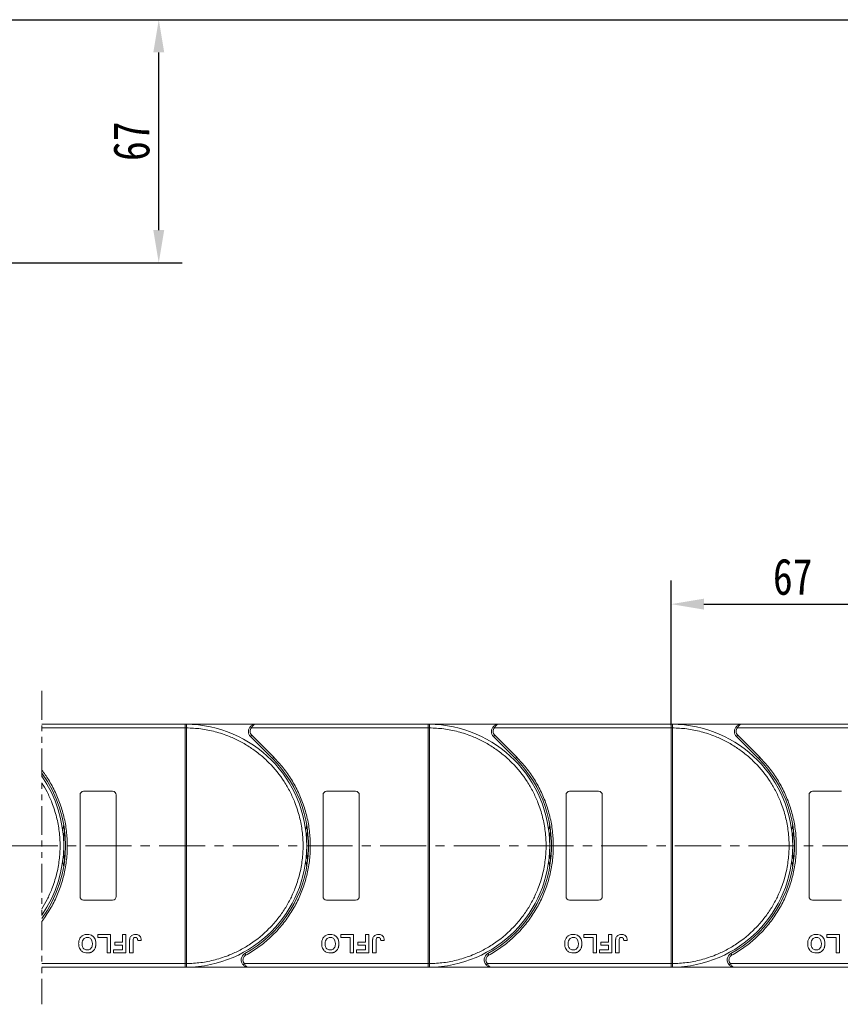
# Model space of a CAD drawing. Header units: millimetres. Extents: x 207 to 1682, y 260 to 1293.
# Tile 31 of 84: x 1156 to 1383, y 676 to 947. Entities that reach past the tile are written whole.
import ezdxf

# ---------------------------------------------------------------- set-up
doc = ezdxf.new("R2010")
doc.units = ezdxf.units.MM
doc.linetypes.add('CENTERX2', pattern=[20.32, 12.7, -2.54, 2.54, -2.54])
doc.linetypes.add('PHANTOM2', pattern=[31.75, 15.875, -3.175, 3.175, -3.175, 3.175, -3.175])
doc.styles.get("Standard").update_dxf_attribs({"font": '仿宋_GB2312.ttf', "width": 0.8})
doc.dimstyles.new('副本 ISO-45.1', dxfattribs={"dimtxt": 10, "dimasz": 9, "dimexe": 6.5, "dimexo": 0.625, "dimgap": 2.5, "dimtad": 1, "dimdsep": 46, "dimtxsty": 'Standard', "dimcen": 2.5, "dimadec": 0, "dimazin": 0, "dimtfac": 1, "dimtmove": 0, "dimatfit": 3, "dimfxl": 0, "dimarcsym": 0})

# ---------------------------------------------------------------- blocks, each defined once
blk = doc.blocks.new('*D2800')
at = {"color": 0, "lineweight": -2}
for p, q in [((1072.39, 947.2), (1576.38, 947.2)), ((1569.88, 695), (1569.88, 938.2)), ((1494.15, 686), (1576.38, 686))]:
    blk.add_line(p, q, dxfattribs=at)
at = {"color": 0, "lineweight": 9}
for points in [[(1568.38, 938.2), (1571.38, 938.2), (1569.88, 947.2)], [(1568.38, 695), (1571.38, 695), (1569.88, 686)]]:
    blk.add_solid(points, dxfattribs=at)
at = {"layer": 'Defpoints', "color": 0, "lineweight": 9}
for p in [(1071.77, 947.2), (1569.88, 947.2), (1493.52, 686)]:
    blk.add_point(p, dxfattribs=at)
at = {"color": 0, "lineweight": 9, "insert": (1562.38, 816.6), "char_height": 10, "attachment_point": 5, "rotation": 90}
blk.add_mtext('2R+67', dxfattribs=at)
blk = doc.blocks.new('*D2803')
at = {"color": 0, "lineweight": -2}
for p, q in [((1075.39, 947.2), (1201.1, 947.2)), ((1194.6, 889.2), (1194.6, 938.2)), ((1072.39, 880.2), (1201.1, 880.2))]:
    blk.add_line(p, q, dxfattribs=at)
at = {"color": 0, "lineweight": 9}
for points in [[(1193.1, 938.2), (1196.1, 938.2), (1194.6, 947.2)], [(1193.1, 889.2), (1196.1, 889.2), (1194.6, 880.2)]]:
    blk.add_solid(points, dxfattribs=at)
at = {"layer": 'Defpoints', "color": 0, "lineweight": 9}
for p in [(1074.77, 947.2), (1194.6, 947.2), (1071.77, 880.2)]:
    blk.add_point(p, dxfattribs=at)
at = {"color": 0, "lineweight": 9, "insert": (1187.1, 913.7), "char_height": 10, "attachment_point": 5, "rotation": 90}
blk.add_mtext('67', dxfattribs=at)
blk = doc.blocks.new('*D2771')
at = {"color": 0, "lineweight": -2}
for p, q in [((1335.89, 752.77), (1335.89, 792.6)), ((1402.89, 753.12), (1402.89, 792.6)), ((1344.89, 786.1), (1393.89, 786.1))]:
    blk.add_line(p, q, dxfattribs=at)
at = {"color": 0, "lineweight": 9}
for points in [[(1344.89, 787.6), (1344.89, 784.6), (1335.89, 786.1)], [(1393.89, 787.6), (1393.89, 784.6), (1402.89, 786.1)]]:
    blk.add_solid(points, dxfattribs=at)
at = {"layer": 'Defpoints', "color": 0, "lineweight": 9}
for p in [(1402.89, 786.1), (1335.89, 752.14), (1402.89, 752.5)]:
    blk.add_point(p, dxfattribs=at)
at = {"color": 0, "lineweight": 9, "insert": (1369.39, 793.6), "char_height": 10, "attachment_point": 5}
blk.add_mtext('67', dxfattribs=at)

msp = doc.modelspace()

# ---------------------------------------------------------------- linework, layer by layer
at = {"color": 3, "linetype": 'PHANTOM2', "lineweight": 9, "ltscale": 0.5}
msp.add_line((1162.37, 762.179), (1162.369, 675.789), dxfattribs=at)
at = {"color": 7, "linetype": 'Continuous', "lineweight": 15}
for p, q in [((1201.889, 753), (1162.37, 753)), ((1162.37, 752), (1201.889, 752)), ((1201.889, 753), (1202.123, 752.999)), ((1221.3, 753), (1201.889, 753)), ((1201.889, 687.001), (1201.889, 751.998)), ((1201.889, 751.998), (1202.239, 751.998)), ((1202.239, 752.001), (1202.239, 751.998)), ((1202.239, 751.998), (1202.239, 687.001)), ((1219.81, 752.333), (1220.182, 752)), ((1220.182, 752), (1268.889, 752)), ((1268.889, 753), (1221.3, 753)), ((1288.3, 753), (1268.889, 753)), ((1268.889, 753), (1269.123, 752.999)), ((1268.889, 687.001), (1268.889, 751.998)), ((1268.889, 751.998), (1269.239, 751.998)), ((1269.239, 752.001), (1269.239, 751.998)), ((1269.239, 751.998), (1269.239, 687.001)), ((1286.81, 752.333), (1287.182, 752)), ((1287.182, 752), (1335.889, 752)), ((1335.889, 753), (1288.3, 753)), ((1335.889, 753), (1336.123, 752.999)), ((1355.3, 753), (1335.889, 753)), ((1335.889, 687.001), (1335.889, 751.998)), ((1335.889, 751.998), (1336.239, 751.998)), ((1336.239, 752.001), (1336.239, 751.998)), ((1336.239, 751.998), (1336.239, 687.001)), ((1353.81, 752.333), (1354.182, 752)), ((1354.182, 752), (1402.889, 752)), ((1402.889, 753), (1355.3, 753)), ((1220.24, 749.939), (1219.886, 749.585)), ((1219.886, 749.585), (1225.93, 743.541)), ((1220.24, 749.939), (1226.284, 743.895)), ((1287.24, 749.939), (1286.886, 749.585)), ((1286.886, 749.585), (1292.93, 743.541)), ((1287.24, 749.939), (1293.284, 743.895)), ((1354.24, 749.939), (1353.886, 749.585)), ((1353.886, 749.585), (1359.93, 743.541)), ((1354.24, 749.939), (1360.284, 743.895)), ((1226.284, 743.895), (1225.93, 743.541)), ((1293.284, 743.895), (1292.93, 743.541)), ((1360.284, 743.895), (1359.93, 743.541)), ((1172.889, 705.5), (1172.889, 733.5)), ((1173.889, 734.5), (1181.889, 734.5)), ((1182.889, 733.5), (1182.889, 705.5)), ((1239.889, 705.5), (1239.889, 733.5)), ((1240.889, 734.5), (1248.889, 734.5)), ((1249.889, 733.5), (1249.889, 705.5)), ((1306.889, 705.5), (1306.889, 733.5)), ((1307.889, 734.5), (1315.889, 734.5)), ((1316.889, 733.5), (1316.889, 705.5)), ((1373.889, 705.5), (1373.889, 733.5)), ((1374.889, 734.5), (1382.889, 734.5)), ((1181.889, 704.5), (1173.889, 704.5)), ((1248.889, 704.5), (1240.889, 704.5)), ((1315.889, 704.5), (1307.889, 704.5)), ((1382.889, 704.5), (1374.889, 704.5)), ((1177.773, 694.166), (1177.773, 695)), ((1177.773, 695), (1181.299, 695)), ((1181.299, 695), (1181.299, 690)), ((1184.568, 695), (1185.53, 695)), ((1184.568, 692.884), (1184.568, 695)), ((1185.53, 695), (1185.53, 690)), ((1244.773, 695), (1248.299, 695)), ((1244.773, 694.166), (1244.773, 695)), ((1248.299, 695), (1248.299, 690)), ((1251.568, 695), (1252.53, 695)), ((1251.568, 692.884), (1251.568, 695)), ((1252.53, 695), (1252.53, 690)), ((1311.773, 695), (1315.299, 695)), ((1311.773, 694.166), (1311.773, 695)), ((1315.299, 695), (1315.299, 690)), ((1318.568, 695), (1319.53, 695)), ((1318.568, 692.884), (1318.568, 695)), ((1319.53, 695), (1319.53, 690)), ((1378.773, 695), (1382.299, 695)), ((1378.773, 694.166), (1378.773, 695)), ((1382.299, 695), (1382.299, 690)), ((1180.338, 694.166), (1177.773, 694.166)), ((1180.338, 690), (1180.338, 694.166)), ((1182.453, 692.051), (1182.453, 692.884)), ((1182.453, 692.884), (1184.568, 692.884)), ((1186.555, 690), (1186.555, 693.152)), ((1187.517, 693.236), (1187.517, 690)), ((1188.799, 693.333), (1189.761, 693.397)), ((1247.338, 694.166), (1244.773, 694.166)), ((1247.338, 690), (1247.338, 694.166)), ((1249.453, 692.051), (1249.453, 692.884)), ((1249.453, 692.884), (1251.568, 692.884)), ((1253.555, 690), (1253.555, 693.152)), ((1254.517, 693.236), (1254.517, 690)), ((1255.799, 693.333), (1256.761, 693.397)), ((1314.338, 694.166), (1311.773, 694.166)), ((1314.338, 690), (1314.338, 694.166)), ((1316.453, 692.051), (1316.453, 692.884)), ((1316.453, 692.884), (1318.568, 692.884)), ((1320.555, 690), (1320.555, 693.152)), ((1321.517, 693.236), (1321.517, 690)), ((1322.799, 693.333), (1323.761, 693.397)), ((1381.338, 694.166), (1378.773, 694.166)), ((1381.338, 690), (1381.338, 694.166)), ((1181.299, 690), (1180.338, 690)), ((1182.132, 690.833), (1184.568, 690.833)), ((1182.132, 690), (1182.132, 690.833)), ((1185.53, 690), (1182.132, 690)), ((1184.568, 692.051), (1182.453, 692.051)), ((1184.568, 690.833), (1184.568, 692.051)), ((1187.517, 690), (1186.555, 690)), ((1218.349, 689.75), (1218.591, 689.312)), ((1248.299, 690), (1247.338, 690)), ((1249.132, 690), (1249.132, 690.833)), ((1249.132, 690.833), (1251.568, 690.833)), ((1252.53, 690), (1249.132, 690)), ((1251.568, 692.051), (1249.453, 692.051)), ((1251.568, 690.833), (1251.568, 692.051)), ((1254.517, 690), (1253.555, 690)), ((1285.349, 689.75), (1285.591, 689.312)), ((1315.299, 690), (1314.338, 690)), ((1316.132, 690), (1316.132, 690.833)), ((1316.132, 690.833), (1318.568, 690.833)), ((1319.53, 690), (1316.132, 690)), ((1318.568, 692.051), (1316.453, 692.051)), ((1318.568, 690.833), (1318.568, 692.051)), ((1321.517, 690), (1320.555, 690)), ((1352.349, 689.75), (1352.591, 689.312)), ((1382.299, 690), (1381.338, 690)), ((1201.889, 687), (1162.369, 687)), ((1202.239, 687.001), (1201.889, 687.001)), ((1202.239, 687.001), (1202.239, 686.999)), ((1218.199, 687), (1217.827, 686.666)), ((1268.889, 687), (1218.199, 687)), ((1269.239, 687.001), (1268.889, 687.001)), ((1269.239, 687.001), (1269.239, 686.999)), ((1285.199, 687), (1284.827, 686.666)), ((1335.889, 687), (1285.199, 687)), ((1336.239, 687.001), (1335.889, 687.001)), ((1336.239, 687.001), (1336.239, 686.999)), ((1352.199, 687), (1351.827, 686.666)), ((1402.889, 687), (1352.199, 687)), ((1162.369, 686), (1201.889, 686)), ((1202.123, 686), (1201.889, 686)), ((1201.889, 686), (1219.317, 686)), ((1219.317, 686), (1268.889, 686)), ((1268.889, 686), (1286.317, 686)), ((1269.123, 686), (1268.889, 686)), ((1286.317, 686), (1335.889, 686)), ((1336.123, 686), (1335.889, 686)), ((1335.889, 686), (1353.317, 686)), ((1353.317, 686), (1402.889, 686))]:
    msp.add_line(p, q, dxfattribs=at)
at = {"color": 1, "linetype": 'CENTERX2', "lineweight": 13}
msp.add_line((1512.187, 719.5), (806.376, 719.5), dxfattribs=at)
at = {"color": 7, "linetype": 'Continuous', "lineweight": 15, "flags": 128}
for points in [[(1168.137, 723.6), (1168.17, 723.866), (1168.389, 725.309)], [(1235.137, 723.6), (1235.17, 723.866), (1235.389, 725.309)], [(1302.137, 723.6), (1302.17, 723.866), (1302.389, 725.309)], [(1369.137, 723.6), (1369.17, 723.866), (1369.389, 725.309)], [(1168.389, 713.69), (1168.17, 715.133), (1168.137, 715.399)], [(1235.389, 713.69), (1235.17, 715.133), (1235.137, 715.399)], [(1302.389, 713.69), (1302.17, 715.133), (1302.137, 715.399)], [(1369.389, 713.69), (1369.17, 715.133), (1369.137, 715.399)]]:
    msp.add_lwpolyline(points, dxfattribs=at)
at = {"color": 7, "linetype": 'Continuous', "lineweight": 15}
for centre, radius, start, end in [((1202.126, 752.704), 0.295, 90.53836, 143.36012), ((1202.151, 721.817), 30.184, 89.8339, 90.49831), ((1201.889, 719.5), 33.5, 270.40019, 89.59981), ((1221.3, 751), 2, 138.18969, 225), ((1269.126, 752.704), 0.295, 90.53836, 143.36012), ((1269.151, 721.817), 30.184, 89.8339, 90.49831), ((1268.889, 719.5), 33.5, 270.40019, 89.59981), ((1288.3, 751), 2, 138.18969, 225), ((1336.126, 752.704), 0.295, 90.53836, 143.36012), ((1336.151, 721.817), 30.184, 89.8339, 90.49831), ((1335.889, 719.5), 33.5, 270.40019, 89.59981), ((1355.3, 751), 2, 138.18969, 225), ((1201.889, 719.5), 34, 298.95502, 45), ((1268.889, 719.5), 34, 298.95502, 45), ((1335.889, 719.5), 34, 298.95502, 45), ((1134.889, 719.5), 34, 323.92415, 36.07429), ((1134.889, 719.5), 33.5, 325.11501, 34.88342), ((1173.889, 733.5), 1, 90, 180), ((1181.889, 733.5), 1, 0, 90), ((1240.889, 733.5), 1, 90, 180), ((1248.889, 733.5), 1, 0, 90), ((1307.889, 733.5), 1, 90, 180), ((1315.889, 733.5), 1, 0, 90), ((1374.889, 733.5), 1, 90, 180), ((1201.889, 719.5), 33.5, 172.96973, 187.03027), ((1268.889, 719.5), 33.5, 172.96973, 187.03027), ((1335.889, 719.5), 33.5, 172.96973, 187.03027), ((1402.889, 719.5), 33.5, 172.96973, 187.03027), ((1173.889, 705.5), 1, 180, 270), ((1181.889, 705.5), 1, 270, 0), ((1240.889, 705.5), 1, 180, 270), ((1248.889, 705.5), 1, 270, 0), ((1307.889, 705.5), 1, 180, 270), ((1315.889, 705.5), 1, 270, 360), ((1374.889, 705.5), 1, 180, 270), ((1219.317, 688), 2, 118.95502, 221.81031), ((1286.317, 688), 2, 118.95502, 221.81031), ((1353.317, 688), 2, 118.95502, 221.81031), ((1202.151, 717.182), 30.184, 269.50169, 270.1661), ((1269.151, 717.182), 30.184, 269.50169, 270.1661), ((1336.151, 717.182), 30.184, 269.50169, 270.1661), ((1202.126, 686.295), 0.295, 216.63988, 269.46164), ((1269.126, 686.295), 0.295, 216.63988, 269.46164), ((1336.126, 686.295), 0.295, 216.63988, 269.46164)]:
    msp.add_arc(centre, radius, start, end, dxfattribs=at)
for points in [[(1201.889, 752.88), (1201.889, 752.915), (1201.889, 752.984), (1201.889, 752.994), (1201.889, 753)], [(1220.182, 752), (1220.073, 751.851), (1219.853, 751.552), (1219.818, 751.184), (1219.8, 751)], [(1268.889, 752.88), (1268.889, 752.915), (1268.889, 752.984), (1268.889, 752.994), (1268.889, 753)], [(1287.182, 752), (1287.073, 751.851), (1286.853, 751.552), (1286.818, 751.184), (1286.8, 751)], [(1335.889, 752.88), (1335.889, 752.915), (1335.889, 752.984), (1335.889, 752.994), (1335.889, 753)], [(1354.182, 752), (1354.073, 751.851), (1353.853, 751.552), (1353.818, 751.184), (1353.8, 751)], [(1219.8, 751), (1219.821, 750.801), (1219.862, 750.404), (1220.114, 750.094), (1220.24, 749.939)], [(1286.8, 751), (1286.821, 750.801), (1286.862, 750.404), (1287.114, 750.094), (1287.24, 749.939)], [(1353.8, 751), (1353.821, 750.801), (1353.862, 750.404), (1354.114, 750.094), (1354.24, 749.939)], [(1217.817, 688), (1217.835, 687.815), (1217.87, 687.447), (1218.089, 687.149), (1218.199, 687)], [(1284.817, 688), (1284.835, 687.815), (1284.87, 687.447), (1285.089, 687.149), (1285.199, 687)], [(1351.817, 688), (1351.835, 687.815), (1351.87, 687.447), (1352.089, 687.149), (1352.199, 687)], [(1201.889, 686), (1201.889, 686.005), (1201.889, 686.015), (1201.889, 686.085), (1201.889, 686.119)], [(1268.889, 686), (1268.889, 686.005), (1268.889, 686.015), (1268.889, 686.085), (1268.889, 686.119)], [(1335.889, 686), (1335.889, 686.005), (1335.889, 686.015), (1335.889, 686.085), (1335.889, 686.119)]]:
    msp.add_open_spline(points, degree=3, dxfattribs=at)
for points, knots in [([(1201.889, 752), (1201.889, 752.112), (1201.889, 752.337), (1201.889, 752.636), (1201.889, 752.804), (1201.889, 752.869), (1201.889, 752.88)], [0, 0, 0, 0, 0.3133566, 0.6267132, 0.9400698, 1, 1, 1, 1]), ([(1201.889, 751.998), (1201.889, 751.998), (1201.889, 751.998), (1201.889, 751.999), (1201.889, 751.999), (1201.889, 752)], [0, 0, 0, 0, 0.3846661, 0.6923333, 1, 1, 1, 1]), ([(1202.123, 752.999), (1202.14, 752.996), (1202.177, 752.99), (1202.206, 752.936), (1202.225, 752.843), (1202.237, 752.696), (1202.239, 752.5), (1202.24, 752.256), (1202.239, 752.091), (1202.239, 752.001)], [0, 0, 0, 0, 0.1119973, 0.2448439, 0.3691679, 0.5008987, 0.6875333, 0.8281382, 1, 1, 1, 1]), ([(1202.239, 751.998), (1203.552, 751.938), (1206.218, 751.815), (1210.207, 751.001), (1213.85, 749.796), (1217.086, 748.29), (1219.911, 746.611), (1222.572, 744.643), (1225.851, 741.651), (1228.639, 738.186), (1230.841, 734.385), (1232.311, 731.134), (1233.485, 727.477), (1234.227, 723.48), (1234.468, 719.499), (1234.227, 715.519), (1233.485, 711.521), (1232.311, 707.865), (1230.841, 704.614), (1229.193, 701.77), (1227.253, 699.088), (1224.297, 695.777), (1220.863, 692.952), (1217.086, 690.709), (1213.85, 689.203), (1210.206, 687.998), (1206.217, 687.184), (1203.552, 687.062), (1202.239, 687.001)], [0, 0, 0, 0, 0.038862, 0.078912, 0.1200677, 0.1522272, 0.1843815, 0.2172151, 0.2500433, 0.3156185, 0.347778, 0.3799323, 0.4210926, 0.4611415, 0.5, 0.5388632, 0.578912, 0.6200677, 0.6522272, 0.6843815, 0.7172151, 0.7500433, 0.8156185, 0.847778, 0.8799323, 0.9210926, 0.9611404, 1, 1, 1, 1]), ([(1219.81, 752.333), (1219.905, 752.427), (1220.114, 752.634), (1220.613, 752.921), (1221.031, 752.969), (1221.3, 753)], [0, 0, 0, 0, 0.2270634, 0.5015869, 1, 1, 1, 1]), ([(1221.3, 753), (1221.194, 752.987), (1220.983, 752.961), (1220.673, 752.749), (1220.394, 752.423), (1220.25, 752.135), (1220.182, 752)], [0, 0, 0, 0, 0.2515188, 0.5017844, 0.7656323, 1, 1, 1, 1]), ([(1268.889, 752), (1268.889, 752.112), (1268.889, 752.337), (1268.889, 752.636), (1268.889, 752.804), (1268.889, 752.869), (1268.889, 752.88)], [0, 0, 0, 0, 0.3133566, 0.6267132, 0.9400698, 1, 1, 1, 1]), ([(1268.889, 751.998), (1268.889, 751.998), (1268.889, 751.998), (1268.889, 751.999), (1268.889, 751.999), (1268.889, 752)], [0, 0, 0, 0, 0.3846661, 0.6923333, 1, 1, 1, 1]), ([(1269.123, 752.999), (1269.14, 752.996), (1269.177, 752.99), (1269.206, 752.936), (1269.225, 752.843), (1269.237, 752.696), (1269.239, 752.5), (1269.24, 752.256), (1269.239, 752.091), (1269.239, 752.001)], [0, 0, 0, 0, 0.1119973, 0.2448439, 0.3691679, 0.5008987, 0.6875333, 0.8281382, 1, 1, 1, 1]), ([(1269.239, 751.998), (1270.552, 751.938), (1273.218, 751.815), (1277.207, 751.001), (1280.85, 749.796), (1284.086, 748.29), (1286.911, 746.611), (1289.572, 744.643), (1292.851, 741.651), (1295.639, 738.186), (1297.841, 734.385), (1299.311, 731.134), (1300.485, 727.477), (1301.227, 723.48), (1301.468, 719.499), (1301.227, 715.519), (1300.485, 711.521), (1299.311, 707.865), (1297.841, 704.614), (1296.193, 701.77), (1294.253, 699.088), (1291.297, 695.777), (1287.863, 692.952), (1284.086, 690.709), (1280.85, 689.203), (1277.206, 687.998), (1273.217, 687.184), (1270.552, 687.062), (1269.239, 687.001)], [0, 0, 0, 0, 0.038862, 0.078912, 0.1200677, 0.1522272, 0.1843815, 0.2172151, 0.2500433, 0.3156185, 0.347778, 0.3799323, 0.4210926, 0.4611415, 0.5, 0.5388632, 0.578912, 0.6200677, 0.6522272, 0.6843815, 0.7172151, 0.7500433, 0.8156185, 0.847778, 0.8799323, 0.9210926, 0.9611404, 1, 1, 1, 1]), ([(1286.81, 752.333), (1286.905, 752.427), (1287.114, 752.634), (1287.613, 752.921), (1288.031, 752.969), (1288.3, 753)], [0, 0, 0, 0, 0.2270634, 0.50158693, 1, 1, 1, 1]), ([(1288.3, 753), (1288.194, 752.987), (1287.983, 752.961), (1287.673, 752.749), (1287.394, 752.423), (1287.25, 752.135), (1287.182, 752)], [0, 0, 0, 0, 0.2515188, 0.5017844, 0.7656323, 1, 1, 1, 1]), ([(1335.889, 752), (1335.889, 752.112), (1335.889, 752.337), (1335.889, 752.636), (1335.889, 752.804), (1335.889, 752.869), (1335.889, 752.88)], [0, 0, 0, 0, 0.3133566, 0.6267132, 0.9400698, 1, 1, 1, 1]), ([(1335.889, 751.998), (1335.889, 751.998), (1335.889, 751.998), (1335.889, 751.999), (1335.889, 751.999), (1335.889, 752)], [0, 0, 0, 0, 0.3846661, 0.6923333, 1, 1, 1, 1]), ([(1336.123, 752.999), (1336.14, 752.996), (1336.177, 752.99), (1336.206, 752.936), (1336.225, 752.843), (1336.237, 752.696), (1336.239, 752.5), (1336.24, 752.256), (1336.239, 752.091), (1336.239, 752.001)], [0, 0, 0, 0, 0.1119973, 0.2448439, 0.3691679, 0.5008987, 0.6875333, 0.8281382, 1, 1, 1, 1]), ([(1336.239, 751.998), (1337.552, 751.938), (1340.218, 751.815), (1344.207, 751.001), (1347.85, 749.796), (1351.086, 748.29), (1353.911, 746.611), (1356.572, 744.643), (1359.851, 741.651), (1362.639, 738.186), (1364.841, 734.385), (1366.311, 731.134), (1367.485, 727.477), (1368.227, 723.48), (1368.468, 719.499), (1368.227, 715.519), (1367.485, 711.521), (1366.311, 707.865), (1364.841, 704.614), (1363.193, 701.77), (1361.253, 699.088), (1358.297, 695.777), (1354.863, 692.952), (1351.086, 690.709), (1347.85, 689.203), (1344.206, 687.998), (1340.217, 687.184), (1337.552, 687.062), (1336.239, 687.001)], [0, 0, 0, 0, 0.038862, 0.078912, 0.1200677, 0.1522272, 0.1843815, 0.2172151, 0.2500433, 0.3156185, 0.347778, 0.3799323, 0.4210926, 0.4611415, 0.5, 0.5388632, 0.578912, 0.6200677, 0.6522272, 0.6843815, 0.7172151, 0.7500433, 0.8156185, 0.847778, 0.8799323, 0.9210926, 0.9611404, 1, 1, 1, 1]), ([(1353.81, 752.333), (1353.905, 752.427), (1354.114, 752.634), (1354.613, 752.921), (1355.031, 752.969), (1355.3, 753)], [0, 0, 0, 0, 0.2270634, 0.50158693, 1, 1, 1, 1]), ([(1355.3, 753), (1355.194, 752.987), (1354.983, 752.961), (1354.673, 752.749), (1354.394, 752.423), (1354.25, 752.135), (1354.182, 752)], [0, 0, 0, 0, 0.2515188, 0.5017844, 0.7656323, 1, 1, 1, 1]), ([(1226.284, 743.895), (1227.182, 742.937), (1228.977, 741.02), (1231.248, 737.753), (1233.174, 734.232), (1234.683, 730.465), (1235.742, 726.549), (1236.328, 722.577), (1236.454, 718.604), (1236.125, 714.675), (1235.355, 710.807), (1234.136, 707.024), (1232.475, 703.368), (1230.375, 699.897), (1227.884, 696.694), (1225.059, 693.843), (1221.974, 691.331), (1219.719, 689.985), (1218.591, 689.312)], [0, 0, 0, 0, 0.0616516, 0.1233073, 0.1864354, 0.25, 0.3135645, 0.3766927, 0.4383422, 0.5, 0.5616495, 0.6233073, 0.6864354, 0.75, 0.8135645, 0.8766927, 0.9383443, 1, 1, 1, 1]), ([(1293.284, 743.895), (1294.182, 742.937), (1295.977, 741.02), (1298.248, 737.753), (1300.174, 734.232), (1301.683, 730.465), (1302.742, 726.549), (1303.328, 722.577), (1303.454, 718.604), (1303.125, 714.675), (1302.355, 710.807), (1301.136, 707.024), (1299.475, 703.368), (1297.375, 699.897), (1294.884, 696.694), (1292.059, 693.843), (1288.974, 691.331), (1286.719, 689.985), (1285.591, 689.312)], [0, 0, 0, 0, 0.0616516, 0.1233073, 0.1864354, 0.25, 0.3135645, 0.3766927, 0.4383422, 0.5, 0.5616495, 0.6233073, 0.6864354, 0.75, 0.8135645, 0.8766927, 0.9383443, 1, 1, 1, 1]), ([(1360.284, 743.895), (1361.182, 742.937), (1362.977, 741.02), (1365.248, 737.753), (1367.174, 734.232), (1368.683, 730.465), (1369.742, 726.549), (1370.328, 722.577), (1370.454, 718.604), (1370.125, 714.675), (1369.355, 710.807), (1368.136, 707.024), (1366.475, 703.368), (1364.375, 699.897), (1361.884, 696.694), (1359.059, 693.843), (1355.974, 691.331), (1353.719, 689.985), (1352.591, 689.312)], [0, 0, 0, 0, 0.0616516, 0.1233073, 0.1864354, 0.25, 0.3135645, 0.3766927, 0.4383422, 0.5, 0.5616495, 0.6233073, 0.6864354, 0.75, 0.8135645, 0.8766927, 0.9383443, 1, 1, 1, 1]), ([(1162.369, 740.366), (1163.014, 739.524), (1164.369, 737.532), (1166.174, 734.232), (1167.683, 730.465), (1168.742, 726.549), (1169.328, 722.577), (1169.454, 718.604), (1169.125, 714.675), (1168.355, 710.807), (1167.136, 707.024), (1165.475, 703.368), (1163.799, 700.598), (1162.693, 699.067), (1162.369, 698.64)], [0.07346694, 0.07346694, 0.07346694, 0.07346694, 0.12330728, 0.18643543, 0.24999997, 0.31356452, 0.37669267, 0.43834219, 0.49999997, 0.5616495, 0.62330728, 0.68643543, 0.74999997, 0.77515142, 0.77515142, 0.77515142, 0.77515142]), ([(1162.369, 736.851), (1162.881, 736.042), (1163.895, 734.267), (1165.311, 731.134), (1166.485, 727.477), (1167.227, 723.48), (1167.468, 719.499), (1167.227, 715.519), (1166.485, 711.521), (1165.311, 707.865), (1163.895, 704.732), (1162.88, 702.956), (1162.369, 702.148)], [0.31946604, 0.31946604, 0.31946604, 0.31946604, 0.34777802, 0.37993233, 0.42109262, 0.46114154, 0.50000001, 0.53886316, 0.57891202, 0.62006769, 0.65222721, 0.6805396, 0.6805396, 0.6805396, 0.6805396]), ([(1172.517, 692.507), (1172.52, 692.64), (1172.531, 693.042), (1172.673, 693.682), (1173.064, 694.344), (1173.638, 694.811), (1174.278, 695.036), (1174.699, 695.055), (1174.882, 695.064)], [0, 0, 0, 0, 0.1018882, 0.3073435, 0.4929627, 0.6786474, 0.8607914, 1, 1, 1, 1]), ([(1174.882, 695.064), (1175.015, 695.059), (1175.419, 695.046), (1176.079, 694.855), (1176.701, 694.366), (1177.126, 693.656), (1177.251, 693.019), (1177.259, 692.618), (1177.261, 692.53)], [0, 0, 0, 0, 0.1021706, 0.3092201, 0.51365, 0.6922749, 0.9324126, 1, 1, 1, 1]), ([(1186.665, 694.102), (1186.719, 694.226), (1186.827, 694.475), (1187.13, 694.778), (1187.596, 695.027), (1187.982, 695.05), (1188.216, 695.064)], [0, 0, 0, 0, 0.2064605, 0.4135145, 0.6452106, 1, 1, 1, 1]), ([(1188.216, 695.064), (1188.35, 695.058), (1188.654, 695.045), (1189.106, 694.884), (1189.465, 694.558), (1189.719, 694.051), (1189.744, 693.654), (1189.761, 693.397)], [0, 0, 0, 0, 0.1552919, 0.3531453, 0.543243, 0.704067, 1, 1, 1, 1]), ([(1239.517, 692.507), (1239.52, 692.64), (1239.531, 693.042), (1239.673, 693.682), (1240.064, 694.344), (1240.638, 694.811), (1241.278, 695.036), (1241.699, 695.055), (1241.882, 695.064)], [0, 0, 0, 0, 0.1018882, 0.3073435, 0.4929627, 0.6786474, 0.8607914, 1, 1, 1, 1]), ([(1241.882, 695.064), (1242.015, 695.059), (1242.419, 695.046), (1243.079, 694.855), (1243.701, 694.366), (1244.126, 693.656), (1244.251, 693.019), (1244.259, 692.618), (1244.261, 692.53)], [0, 0, 0, 0, 0.1021706, 0.3092201, 0.51365, 0.6922749, 0.9324126, 1, 1, 1, 1]), ([(1253.665, 694.102), (1253.719, 694.226), (1253.827, 694.475), (1254.13, 694.778), (1254.596, 695.027), (1254.982, 695.05), (1255.216, 695.064)], [0, 0, 0, 0, 0.2064605, 0.4135145, 0.6452106, 1, 1, 1, 1]), ([(1255.216, 695.064), (1255.35, 695.058), (1255.654, 695.045), (1256.106, 694.884), (1256.465, 694.558), (1256.719, 694.051), (1256.744, 693.654), (1256.761, 693.397)], [0, 0, 0, 0, 0.1552919, 0.3531453, 0.543243, 0.704067, 1, 1, 1, 1]), ([(1306.517, 692.507), (1306.52, 692.64), (1306.531, 693.042), (1306.673, 693.682), (1307.064, 694.344), (1307.638, 694.811), (1308.278, 695.036), (1308.699, 695.055), (1308.882, 695.064)], [0, 0, 0, 0, 0.1018882, 0.3073435, 0.4929627, 0.6786474, 0.8607914, 1, 1, 1, 1]), ([(1308.882, 695.064), (1309.015, 695.059), (1309.419, 695.046), (1310.079, 694.855), (1310.701, 694.366), (1311.126, 693.656), (1311.251, 693.019), (1311.259, 692.618), (1311.261, 692.53)], [0, 0, 0, 0, 0.1021706, 0.3092201, 0.51365, 0.6922749, 0.9324126, 1, 1, 1, 1]), ([(1320.665, 694.102), (1320.719, 694.226), (1320.827, 694.475), (1321.13, 694.778), (1321.596, 695.027), (1321.982, 695.05), (1322.216, 695.064)], [0, 0, 0, 0, 0.2064605, 0.4135145, 0.6452106, 1, 1, 1, 1]), ([(1322.216, 695.064), (1322.35, 695.058), (1322.654, 695.045), (1323.106, 694.884), (1323.465, 694.558), (1323.719, 694.051), (1323.744, 693.654), (1323.761, 693.397)], [0, 0, 0, 0, 0.1552919, 0.3531453, 0.543243, 0.704067, 1, 1, 1, 1]), ([(1373.517, 692.507), (1373.52, 692.64), (1373.531, 693.042), (1373.673, 693.682), (1374.064, 694.344), (1374.638, 694.811), (1375.278, 695.036), (1375.699, 695.055), (1375.882, 695.064)], [0, 0, 0, 0, 0.1018882, 0.3073435, 0.4929627, 0.6786474, 0.8607914, 1, 1, 1, 1]), ([(1375.882, 695.064), (1376.015, 695.059), (1376.419, 695.046), (1377.079, 694.855), (1377.701, 694.366), (1378.126, 693.656), (1378.251, 693.019), (1378.259, 692.618), (1378.261, 692.53)], [0, 0, 0, 0, 0.1021706, 0.3092201, 0.51365, 0.6922749, 0.9324126, 1, 1, 1, 1]), ([(1174.896, 689.936), (1174.762, 689.94), (1174.358, 689.954), (1173.704, 690.148), (1173.086, 690.635), (1172.658, 691.343), (1172.527, 691.994), (1172.519, 692.407), (1172.517, 692.507)], [0, 0, 0, 0, 0.1013981, 0.3069957, 0.5061443, 0.6852619, 0.9245571, 1, 1, 1, 1]), ([(1173.479, 692.483), (1173.483, 692.616), (1173.495, 692.991), (1173.634, 693.514), (1173.981, 693.934), (1174.358, 694.164), (1174.678, 694.225), (1174.851, 694.23), (1174.884, 694.23)], [0, 0, 0, 0, 0.1585903, 0.4472388, 0.6203806, 0.7935748, 0.9612953, 1, 1, 1, 1]), ([(1174.884, 690.769), (1174.749, 690.777), (1174.479, 690.794), (1174.095, 690.963), (1173.784, 691.251), (1173.546, 691.712), (1173.484, 692.142), (1173.479, 692.427), (1173.479, 692.483)], [0, 0, 0, 0, 0.1602922, 0.3219224, 0.4907614, 0.6575692, 0.9338827, 1, 1, 1, 1]), ([(1174.884, 694.23), (1175.018, 694.221), (1175.289, 694.203), (1175.669, 694.021), (1175.993, 693.721), (1176.242, 693.228), (1176.295, 692.796), (1176.299, 692.525), (1176.299, 692.497)], [0, 0, 0, 0, 0.1597099, 0.3204292, 0.4910735, 0.6770503, 0.9662903, 1, 1, 1, 1]), ([(1176.299, 692.497), (1176.295, 692.363), (1176.285, 692.026), (1176.167, 691.548), (1175.883, 691.133), (1175.524, 690.878), (1175.171, 690.779), (1174.957, 690.771), (1174.884, 690.769)], [0, 0, 0, 0, 0.15861661, 0.40086372, 0.57305935, 0.74548557, 0.91298519, 1, 1, 1, 1]), ([(1177.261, 692.53), (1177.26, 692.463), (1177.259, 692.329), (1177.244, 692.123), (1177.22, 691.909), (1177.179, 691.689), (1177.122, 691.47), (1177.065, 691.329), (1177.037, 691.259)], [0, 0, 0, 0, 0.1539502, 0.3081809, 0.478699, 0.6499612, 0.8242026, 1, 1, 1, 1]), ([(1186.555, 693.152), (1186.556, 693.218), (1186.558, 693.352), (1186.566, 693.531), (1186.58, 693.69), (1186.601, 693.828), (1186.624, 693.967), (1186.651, 694.057), (1186.665, 694.102)], [0, 0, 0, 0, 0.2082698, 0.416707, 0.5614806, 0.7065734, 0.8528245, 1, 1, 1, 1]), ([(1187.517, 693.236), (1187.52, 693.369), (1187.525, 693.6), (1187.574, 693.879), (1187.664, 694.058), (1187.782, 694.155), (1187.949, 694.22), (1188.076, 694.227), (1188.154, 694.23)], [0, 0, 0, 0, 0.29202728, 0.5048541, 0.61390458, 0.72368495, 0.82981647, 1, 1, 1, 1]), ([(1188.154, 694.23), (1188.195, 694.229), (1188.279, 694.226), (1188.39, 694.194), (1188.483, 694.149), (1188.556, 694.094), (1188.619, 694.029), (1188.652, 693.98), (1188.669, 693.955)], [0, 0, 0, 0, 0.202387, 0.4109073, 0.5578292, 0.7094718, 0.8532239, 1, 1, 1, 1]), ([(1188.669, 693.955), (1188.688, 693.918), (1188.726, 693.843), (1188.754, 693.729), (1188.773, 693.624), (1188.786, 693.528), (1188.794, 693.43), (1188.797, 693.365), (1188.799, 693.333)], [0, 0, 0, 0, 0.1938055, 0.3931273, 0.5440688, 0.6954121, 0.8476129, 1, 1, 1, 1]), ([(1241.896, 689.936), (1241.762, 689.94), (1241.358, 689.954), (1240.704, 690.148), (1240.086, 690.635), (1239.658, 691.343), (1239.527, 691.994), (1239.519, 692.407), (1239.517, 692.507)], [0, 0, 0, 0, 0.1013981, 0.3069957, 0.5061443, 0.6852619, 0.9245571, 1, 1, 1, 1]), ([(1240.479, 692.483), (1240.483, 692.616), (1240.495, 692.991), (1240.634, 693.514), (1240.981, 693.934), (1241.358, 694.164), (1241.678, 694.225), (1241.851, 694.23), (1241.884, 694.23)], [0, 0, 0, 0, 0.1585903, 0.4472388, 0.6203806, 0.7935748, 0.9612953, 1, 1, 1, 1]), ([(1241.884, 690.769), (1241.749, 690.777), (1241.479, 690.794), (1241.095, 690.963), (1240.784, 691.251), (1240.546, 691.712), (1240.484, 692.142), (1240.479, 692.427), (1240.479, 692.483)], [0, 0, 0, 0, 0.1602922, 0.3219224, 0.4907614, 0.6575692, 0.9338827, 1, 1, 1, 1]), ([(1241.884, 694.23), (1242.018, 694.221), (1242.289, 694.203), (1242.669, 694.021), (1242.993, 693.721), (1243.242, 693.228), (1243.295, 692.796), (1243.299, 692.525), (1243.299, 692.497)], [0, 0, 0, 0, 0.1597099, 0.3204292, 0.4910735, 0.6770503, 0.9662903, 1, 1, 1, 1]), ([(1243.299, 692.497), (1243.295, 692.363), (1243.285, 692.026), (1243.167, 691.548), (1242.883, 691.133), (1242.524, 690.878), (1242.171, 690.779), (1241.957, 690.771), (1241.884, 690.769)], [0, 0, 0, 0, 0.15861661, 0.40086372, 0.57305935, 0.74548557, 0.91298519, 1, 1, 1, 1]), ([(1244.261, 692.53), (1244.26, 692.463), (1244.259, 692.329), (1244.244, 692.123), (1244.22, 691.909), (1244.179, 691.689), (1244.122, 691.47), (1244.065, 691.329), (1244.037, 691.259)], [0, 0, 0, 0, 0.1539502, 0.3081809, 0.478699, 0.6499612, 0.8242026, 1, 1, 1, 1]), ([(1253.555, 693.152), (1253.556, 693.218), (1253.558, 693.352), (1253.566, 693.531), (1253.58, 693.69), (1253.601, 693.828), (1253.624, 693.967), (1253.651, 694.057), (1253.665, 694.102)], [0, 0, 0, 0, 0.2082698, 0.416707, 0.5614806, 0.7065734, 0.8528245, 1, 1, 1, 1]), ([(1254.517, 693.236), (1254.52, 693.369), (1254.525, 693.6), (1254.574, 693.879), (1254.664, 694.058), (1254.782, 694.155), (1254.949, 694.22), (1255.076, 694.227), (1255.154, 694.23)], [0, 0, 0, 0, 0.29202728, 0.5048541, 0.61390458, 0.72368495, 0.82981647, 1, 1, 1, 1]), ([(1255.154, 694.23), (1255.195, 694.229), (1255.279, 694.226), (1255.39, 694.194), (1255.483, 694.149), (1255.556, 694.094), (1255.619, 694.029), (1255.652, 693.98), (1255.669, 693.955)], [0, 0, 0, 0, 0.202387, 0.4109073, 0.5578292, 0.7094718, 0.8532239, 1, 1, 1, 1]), ([(1255.669, 693.955), (1255.688, 693.918), (1255.726, 693.843), (1255.754, 693.729), (1255.773, 693.624), (1255.786, 693.528), (1255.794, 693.43), (1255.797, 693.365), (1255.799, 693.333)], [0, 0, 0, 0, 0.1938055, 0.3931273, 0.5440688, 0.6954121, 0.8476129, 1, 1, 1, 1]), ([(1308.896, 689.936), (1308.762, 689.94), (1308.358, 689.954), (1307.704, 690.148), (1307.086, 690.635), (1306.658, 691.343), (1306.527, 691.994), (1306.519, 692.407), (1306.517, 692.507)], [0, 0, 0, 0, 0.1013981, 0.3069957, 0.5061443, 0.6852619, 0.9245571, 1, 1, 1, 1]), ([(1307.479, 692.483), (1307.483, 692.616), (1307.495, 692.991), (1307.634, 693.514), (1307.981, 693.934), (1308.358, 694.164), (1308.678, 694.225), (1308.851, 694.23), (1308.884, 694.23)], [0, 0, 0, 0, 0.1585903, 0.4472388, 0.6203806, 0.7935748, 0.9612953, 1, 1, 1, 1]), ([(1308.884, 690.769), (1308.749, 690.777), (1308.479, 690.794), (1308.095, 690.963), (1307.784, 691.251), (1307.546, 691.712), (1307.484, 692.142), (1307.479, 692.427), (1307.479, 692.483)], [0, 0, 0, 0, 0.1602922, 0.3219224, 0.4907614, 0.6575692, 0.9338827, 1, 1, 1, 1]), ([(1308.884, 694.23), (1309.018, 694.221), (1309.289, 694.203), (1309.669, 694.021), (1309.993, 693.721), (1310.242, 693.228), (1310.295, 692.796), (1310.299, 692.525), (1310.299, 692.497)], [0, 0, 0, 0, 0.1597099, 0.3204292, 0.4910735, 0.6770503, 0.9662903, 1, 1, 1, 1]), ([(1310.299, 692.497), (1310.295, 692.363), (1310.285, 692.026), (1310.167, 691.548), (1309.883, 691.133), (1309.524, 690.878), (1309.171, 690.779), (1308.957, 690.771), (1308.884, 690.769)], [0, 0, 0, 0, 0.15861661, 0.40086372, 0.57305935, 0.74548557, 0.91298519, 1, 1, 1, 1]), ([(1311.261, 692.53), (1311.26, 692.463), (1311.259, 692.329), (1311.244, 692.123), (1311.22, 691.909), (1311.179, 691.689), (1311.122, 691.47), (1311.065, 691.329), (1311.037, 691.259)], [0, 0, 0, 0, 0.1539502, 0.3081809, 0.478699, 0.6499612, 0.8242026, 1, 1, 1, 1]), ([(1320.555, 693.152), (1320.556, 693.218), (1320.558, 693.352), (1320.566, 693.531), (1320.58, 693.69), (1320.601, 693.828), (1320.624, 693.967), (1320.651, 694.057), (1320.665, 694.102)], [0, 0, 0, 0, 0.2082698, 0.416707, 0.5614806, 0.7065734, 0.8528245, 1, 1, 1, 1]), ([(1321.517, 693.236), (1321.52, 693.369), (1321.525, 693.6), (1321.574, 693.879), (1321.664, 694.058), (1321.782, 694.155), (1321.949, 694.22), (1322.076, 694.227), (1322.154, 694.23)], [0, 0, 0, 0, 0.29202728, 0.5048541, 0.61390458, 0.72368495, 0.82981647, 1, 1, 1, 1]), ([(1322.154, 694.23), (1322.195, 694.229), (1322.279, 694.226), (1322.39, 694.194), (1322.483, 694.149), (1322.556, 694.094), (1322.619, 694.029), (1322.652, 693.98), (1322.669, 693.955)], [0, 0, 0, 0, 0.202387, 0.4109073, 0.5578292, 0.7094718, 0.8532239, 1, 1, 1, 1]), ([(1322.669, 693.955), (1322.688, 693.918), (1322.726, 693.843), (1322.754, 693.729), (1322.773, 693.624), (1322.786, 693.528), (1322.794, 693.43), (1322.797, 693.365), (1322.799, 693.333)], [0, 0, 0, 0, 0.1938055, 0.3931273, 0.5440688, 0.6954121, 0.8476129, 1, 1, 1, 1]), ([(1375.896, 689.936), (1375.762, 689.94), (1375.358, 689.954), (1374.704, 690.148), (1374.086, 690.635), (1373.658, 691.343), (1373.527, 691.994), (1373.519, 692.407), (1373.517, 692.507)], [0, 0, 0, 0, 0.1013981, 0.3069957, 0.5061443, 0.6852619, 0.9245571, 1, 1, 1, 1]), ([(1374.479, 692.483), (1374.483, 692.616), (1374.495, 692.991), (1374.634, 693.514), (1374.981, 693.934), (1375.358, 694.164), (1375.678, 694.225), (1375.851, 694.23), (1375.884, 694.23)], [0, 0, 0, 0, 0.1585903, 0.4472388, 0.6203806, 0.7935748, 0.9612953, 1, 1, 1, 1]), ([(1375.884, 690.769), (1375.749, 690.777), (1375.479, 690.794), (1375.095, 690.963), (1374.784, 691.251), (1374.546, 691.712), (1374.484, 692.142), (1374.479, 692.427), (1374.479, 692.483)], [0, 0, 0, 0, 0.1602922, 0.3219224, 0.4907614, 0.6575692, 0.9338827, 1, 1, 1, 1]), ([(1375.884, 694.23), (1376.018, 694.221), (1376.289, 694.203), (1376.669, 694.021), (1376.993, 693.721), (1377.242, 693.228), (1377.295, 692.796), (1377.299, 692.525), (1377.299, 692.497)], [0, 0, 0, 0, 0.1597099, 0.3204292, 0.4910735, 0.6770503, 0.9662903, 1, 1, 1, 1]), ([(1377.299, 692.497), (1377.295, 692.363), (1377.285, 692.026), (1377.167, 691.548), (1376.883, 691.133), (1376.524, 690.878), (1376.171, 690.779), (1375.957, 690.771), (1375.884, 690.769)], [0, 0, 0, 0, 0.15861661, 0.40086372, 0.57305935, 0.74548557, 0.91298519, 1, 1, 1, 1]), ([(1378.261, 692.53), (1378.26, 692.463), (1378.259, 692.329), (1378.244, 692.123), (1378.22, 691.909), (1378.179, 691.689), (1378.122, 691.47), (1378.065, 691.329), (1378.037, 691.259)], [0, 0, 0, 0, 0.1539502, 0.3081809, 0.478699, 0.6499612, 0.8242026, 1, 1, 1, 1]), ([(1175.949, 690.132), (1175.888, 690.107), (1175.763, 690.057), (1175.579, 690.009), (1175.403, 689.973), (1175.236, 689.951), (1175.066, 689.937), (1174.953, 689.936), (1174.896, 689.936)], [0, 0, 0, 0, 0.1854289, 0.3721896, 0.5277082, 0.6838775, 0.8416784, 1, 1, 1, 1]), ([(1177.037, 691.259), (1176.977, 691.139), (1176.857, 690.899), (1176.54, 690.508), (1176.22, 690.255), (1175.978, 690.145), (1175.949, 690.132)], [0, 0, 0, 0, 0.2508959, 0.5021661, 0.9405117, 1, 1, 1, 1]), ([(1242.949, 690.132), (1242.888, 690.107), (1242.763, 690.057), (1242.579, 690.009), (1242.403, 689.973), (1242.236, 689.951), (1242.066, 689.937), (1241.953, 689.936), (1241.896, 689.936)], [0, 0, 0, 0, 0.1854289, 0.3721896, 0.5277082, 0.6838775, 0.8416784, 1, 1, 1, 1]), ([(1244.037, 691.259), (1243.977, 691.139), (1243.857, 690.899), (1243.54, 690.508), (1243.22, 690.255), (1242.978, 690.145), (1242.949, 690.132)], [0, 0, 0, 0, 0.2508959, 0.5021661, 0.9405117, 1, 1, 1, 1]), ([(1309.949, 690.132), (1309.888, 690.107), (1309.763, 690.057), (1309.579, 690.009), (1309.403, 689.973), (1309.236, 689.951), (1309.066, 689.937), (1308.953, 689.936), (1308.896, 689.936)], [0, 0, 0, 0, 0.1854289, 0.3721896, 0.5277082, 0.6838775, 0.8416784, 1, 1, 1, 1]), ([(1311.037, 691.259), (1310.977, 691.139), (1310.857, 690.899), (1310.54, 690.508), (1310.22, 690.255), (1309.978, 690.145), (1309.949, 690.132)], [0, 0, 0, 0, 0.2508959, 0.5021661, 0.9405117, 1, 1, 1, 1]), ([(1376.949, 690.132), (1376.888, 690.107), (1376.763, 690.057), (1376.579, 690.009), (1376.403, 689.973), (1376.236, 689.951), (1376.066, 689.937), (1375.953, 689.936), (1375.896, 689.936)], [0, 0, 0, 0, 0.1854289, 0.3721896, 0.5277082, 0.6838775, 0.8416784, 1, 1, 1, 1]), ([(1378.037, 691.259), (1377.977, 691.139), (1377.857, 690.899), (1377.54, 690.508), (1377.22, 690.255), (1376.978, 690.145), (1376.949, 690.132)], [0, 0, 0, 0, 0.2508959, 0.5021661, 0.9405117, 1, 1, 1, 1]), ([(1201.889, 687), (1201.889, 687), (1201.889, 687), (1201.889, 687.001), (1201.889, 687.001), (1201.889, 687.001)], [0, 0, 0, 0, 0.38469928, 0.69234964, 1, 1, 1, 1]), ([(1201.889, 686.119), (1201.889, 686.182), (1201.889, 686.309), (1201.889, 686.602), (1201.889, 686.845), (1201.889, 686.978), (1201.889, 687)], [0, 0, 0, 0, 0.3133347, 0.6266911, 0.9400476, 1, 1, 1, 1]), ([(1202.239, 686.999), (1202.239, 686.908), (1202.24, 686.743), (1202.239, 686.498), (1202.237, 686.303), (1202.225, 686.156), (1202.206, 686.063), (1202.176, 686.009), (1202.14, 686.003), (1202.123, 686)], [0, 0, 0, 0, 0.17201603, 0.31275557, 0.49959852, 0.63039105, 0.75802557, 0.88922843, 1, 1, 1, 1]), ([(1218.591, 689.312), (1218.481, 689.24), (1218.258, 689.093), (1218.011, 688.77), (1217.847, 688.397), (1217.827, 688.13), (1217.817, 688)], [0, 0, 0, 0, 0.2455128, 0.5, 0.7544872, 1, 1, 1, 1]), ([(1218.199, 687), (1218.267, 686.864), (1218.411, 686.576), (1218.69, 686.25), (1219, 686.039), (1219.211, 686.013), (1219.317, 686)], [0, 0, 0, 0, 0.2343503, 0.4981953, 0.748869, 1, 1, 1, 1]), ([(1268.889, 687), (1268.889, 687), (1268.889, 687), (1268.889, 687.001), (1268.889, 687.001), (1268.889, 687.001)], [0, 0, 0, 0, 0.38469928, 0.69234964, 1, 1, 1, 1]), ([(1268.889, 686.119), (1268.889, 686.182), (1268.889, 686.309), (1268.889, 686.602), (1268.889, 686.845), (1268.889, 686.978), (1268.889, 687)], [0, 0, 0, 0, 0.3133347, 0.6266911, 0.9400476, 1, 1, 1, 1]), ([(1269.239, 686.999), (1269.239, 686.908), (1269.24, 686.743), (1269.239, 686.498), (1269.237, 686.303), (1269.225, 686.156), (1269.206, 686.063), (1269.176, 686.009), (1269.14, 686.003), (1269.123, 686)], [0, 0, 0, 0, 0.17201603, 0.31275557, 0.49959852, 0.63039105, 0.75802557, 0.88922843, 1, 1, 1, 1]), ([(1285.591, 689.312), (1285.481, 689.24), (1285.258, 689.093), (1285.011, 688.77), (1284.847, 688.397), (1284.827, 688.13), (1284.817, 688)], [0, 0, 0, 0, 0.2455128, 0.5, 0.7544872, 1, 1, 1, 1]), ([(1285.199, 687), (1285.267, 686.864), (1285.411, 686.576), (1285.69, 686.25), (1286, 686.039), (1286.211, 686.013), (1286.317, 686)], [0, 0, 0, 0, 0.2343503, 0.4981953, 0.748869, 1, 1, 1, 1]), ([(1335.889, 687), (1335.889, 687), (1335.889, 687), (1335.889, 687.001), (1335.889, 687.001), (1335.889, 687.001)], [0, 0, 0, 0, 0.38469928, 0.69234964, 1, 1, 1, 1]), ([(1335.889, 686.119), (1335.889, 686.182), (1335.889, 686.309), (1335.889, 686.602), (1335.889, 686.845), (1335.889, 686.978), (1335.889, 687)], [0, 0, 0, 0, 0.3133347, 0.6266911, 0.9400476, 1, 1, 1, 1]), ([(1336.239, 686.999), (1336.239, 686.908), (1336.24, 686.743), (1336.239, 686.498), (1336.237, 686.303), (1336.225, 686.156), (1336.206, 686.063), (1336.176, 686.009), (1336.14, 686.003), (1336.123, 686)], [0, 0, 0, 0, 0.172016, 0.3127556, 0.4995985, 0.630391, 0.7580256, 0.8892284, 1, 1, 1, 1]), ([(1352.591, 689.312), (1352.481, 689.24), (1352.258, 689.093), (1352.011, 688.77), (1351.847, 688.397), (1351.827, 688.13), (1351.817, 688)], [0, 0, 0, 0, 0.24551284, 0.5, 0.75448716, 1, 1, 1, 1]), ([(1352.199, 687), (1352.267, 686.864), (1352.411, 686.576), (1352.69, 686.25), (1353, 686.039), (1353.211, 686.013), (1353.317, 686)], [0, 0, 0, 0, 0.2343503, 0.4981953, 0.748869, 1, 1, 1, 1]), ([(1219.317, 686), (1219.048, 686.03), (1218.629, 686.078), (1218.131, 686.366), (1217.921, 686.573), (1217.827, 686.666)], [0, 0, 0, 0, 0.4984129, 0.772928, 1, 1, 1, 1]), ([(1286.317, 686), (1286.048, 686.03), (1285.629, 686.078), (1285.131, 686.366), (1284.921, 686.573), (1284.827, 686.666)], [0, 0, 0, 0, 0.4984129, 0.772928, 1, 1, 1, 1]), ([(1353.317, 686), (1353.048, 686.03), (1352.629, 686.078), (1352.131, 686.366), (1351.921, 686.573), (1351.827, 686.666)], [0, 0, 0, 0, 0.4984129, 0.772928, 1, 1, 1, 1])]:
    msp.add_open_spline(points, degree=3, knots=knots, dxfattribs=at)

# ---------------------------------------------------------------- dimensions: what is measured, and where the dimension line sits
at = {"color": 5, "lineweight": 9}
dim = msp.add_linear_dim(base=(1569.878, 947.2), p1=(1493.524, 686), p2=(1071.765, 947.2), angle=90, text='2R+67', dimstyle='副本 ISO-45.1', dxfattribs=at)
dim.commit()
dim.dimension.update_dxf_attribs({"geometry": '*D2800', "text_midpoint": (1562.378, 816.6)})
dim = msp.add_linear_dim(base=(1194.598, 947.2), p1=(1071.765, 880.2), p2=(1074.765, 947.2), angle=90, dimstyle='副本 ISO-45.1', dxfattribs=at)
dim.commit()
dim.dimension.update_dxf_attribs({"geometry": '*D2803', "text_midpoint": (1187.098, 913.7)})
dim = msp.add_linear_dim(base=(1402.889, 786.099), p1=(1335.889, 752.145), p2=(1402.889, 752.5), dimstyle='副本 ISO-45.1', dxfattribs=at)
dim.commit()
dim.dimension.update_dxf_attribs({"geometry": '*D2771', "text_midpoint": (1369.389, 793.599)})

doc.saveas('drawing.dxf')
